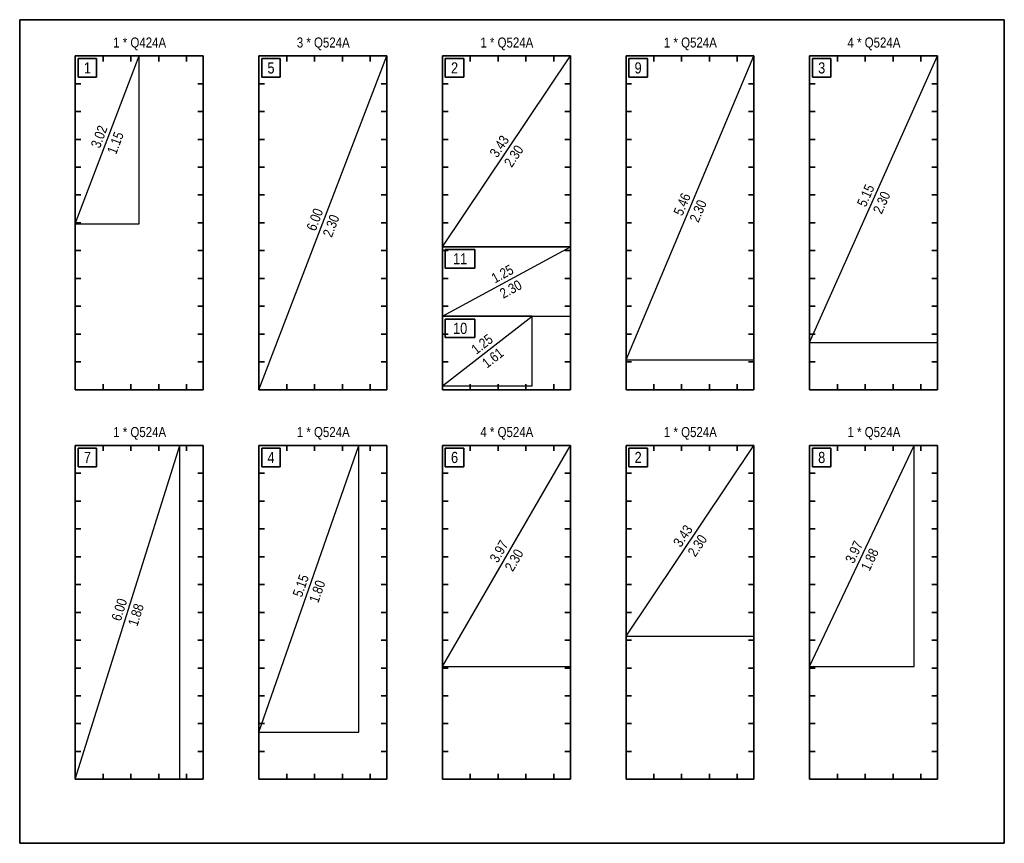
# Model space of a CAD drawing. Header units: millimetres. Extents: x 0 to 93, y 0 to 42.
# Tile 10 of 12: x 60.5 to 69.3, y 34.2 to 41.6. Entities that reach past the tile are written whole.
import ezdxf

# ---------------------------------------------------------------- set-up
doc = ezdxf.new("R2010")
doc.units = ezdxf.units.MM
doc.styles.add('Arial Narrow', font='ARIALN.TTF')

msp = doc.modelspace()

# ---------------------------------------------------------------- linework, layer by layer
at = {"color": 2, "linetype": 'Continuous', "lineweight": 35, "ltscale": 0.02}
for p, q in [((60.467818, 41.566548), (69.317818, 41.566548)), ((60.467818, 34.166548), (60.467818, 41.566548)), ((69.317818, 41.566548), (69.317818, 34.166548)), ((60.967818, 41.241548), (62.117818, 41.241548)), ((60.967818, 38.241548), (60.967818, 41.241548)), ((61.217818, 41.241548), (61.217818, 41.191548)), ((61.467818, 41.241548), (61.467818, 41.191548)), ((61.717818, 41.241548), (61.717818, 41.191548)), ((61.967818, 41.241548), (61.967818, 41.191548)), ((62.117818, 41.241548), (62.117818, 38.241548)), ((62.617818, 41.241548), (63.767818, 41.241548)), ((62.617818, 38.241548), (62.617818, 41.241548)), ((62.867818, 41.241548), (62.867818, 41.191548)), ((63.117818, 41.241548), (63.117818, 41.191548)), ((63.367818, 41.241548), (63.367818, 41.191548)), ((63.617818, 41.241548), (63.617818, 41.191548)), ((63.767818, 41.241548), (63.767818, 38.241548)), ((64.267818, 41.241548), (65.417818, 41.241548)), ((64.267818, 38.241548), (64.267818, 41.241548)), ((64.517818, 41.241548), (64.517818, 41.191548)), ((64.767818, 41.241548), (64.767818, 41.191548)), ((65.017818, 41.241548), (65.017818, 41.191548)), ((65.267818, 41.241548), (65.267818, 41.191548)), ((65.417818, 41.241548), (65.417818, 38.241548)), ((65.917818, 41.241548), (67.067818, 41.241548)), ((65.917818, 38.241548), (65.917818, 41.241548)), ((66.167818, 41.241548), (66.167818, 41.191548)), ((66.417818, 41.241548), (66.417818, 41.191548)), ((66.667818, 41.241548), (66.667818, 41.191548)), ((66.917818, 41.241548), (66.917818, 41.191548)), ((67.067818, 41.241548), (67.067818, 38.241548)), ((67.567818, 41.241548), (68.717818, 41.241548)), ((67.567818, 38.241548), (67.567818, 41.241548)), ((67.817818, 41.241548), (67.817818, 41.191548)), ((68.067818, 41.241548), (68.067818, 41.191548)), ((68.317818, 41.241548), (68.317818, 41.191548)), ((68.567818, 41.241548), (68.567818, 41.191548)), ((68.717818, 41.241548), (68.717818, 38.241548)), ((60.992818, 41.216548), (61.159485, 41.216548)), ((60.992818, 41.049881), (60.992818, 41.216548)), ((61.159485, 41.216548), (61.159485, 41.049881)), ((62.642818, 41.216548), (62.809485, 41.216548)), ((62.642818, 41.049881), (62.642818, 41.216548)), ((62.809485, 41.216548), (62.809485, 41.049881)), ((64.292818, 41.216548), (64.459485, 41.216548)), ((64.292818, 41.049881), (64.292818, 41.216548)), ((64.459485, 41.216548), (64.459485, 41.049881)), ((65.942818, 41.216548), (66.109485, 41.216548)), ((65.942818, 41.049881), (65.942818, 41.216548)), ((66.109485, 41.216548), (66.109485, 41.049881)), ((67.592818, 41.216548), (67.759485, 41.216548)), ((67.592818, 41.049881), (67.592818, 41.216548)), ((67.759485, 41.216548), (67.759485, 41.049881)), ((60.967818, 40.991548), (61.017818, 40.991548)), ((61.159485, 41.049881), (60.992818, 41.049881)), ((62.117818, 40.991548), (62.067818, 40.991548)), ((62.617818, 40.991548), (62.667818, 40.991548)), ((62.809485, 41.049881), (62.642818, 41.049881)), ((63.767818, 40.991548), (63.717818, 40.991548)), ((64.267818, 40.991548), (64.317818, 40.991548)), ((64.459485, 41.049881), (64.292818, 41.049881)), ((65.417818, 40.991548), (65.367818, 40.991548)), ((65.917818, 40.991548), (65.967818, 40.991548)), ((66.109485, 41.049881), (65.942818, 41.049881)), ((67.067818, 40.991548), (67.017818, 40.991548)), ((67.567818, 40.991548), (67.617818, 40.991548)), ((67.759485, 41.049881), (67.592818, 41.049881)), ((68.717818, 40.991548), (68.667818, 40.991548)), ((60.967818, 40.741548), (61.017818, 40.741548)), ((62.117818, 40.741548), (62.067818, 40.741548)), ((62.617818, 40.741548), (62.667818, 40.741548)), ((63.767818, 40.741548), (63.717818, 40.741548)), ((64.267818, 40.741548), (64.317818, 40.741548)), ((65.417818, 40.741548), (65.367818, 40.741548)), ((65.917818, 40.741548), (65.967818, 40.741548)), ((67.067818, 40.741548), (67.017818, 40.741548)), ((67.567818, 40.741548), (67.617818, 40.741548)), ((68.717818, 40.741548), (68.667818, 40.741548)), ((60.967818, 40.491548), (61.017818, 40.491548)), ((62.117818, 40.491548), (62.067818, 40.491548)), ((62.617818, 40.491548), (62.667818, 40.491548)), ((63.767818, 40.491548), (63.717818, 40.491548)), ((64.267818, 40.491548), (64.317818, 40.491548)), ((65.417818, 40.491548), (65.367818, 40.491548)), ((65.917818, 40.491548), (65.967818, 40.491548)), ((67.067818, 40.491548), (67.017818, 40.491548)), ((67.567818, 40.491548), (67.617818, 40.491548)), ((68.717818, 40.491548), (68.667818, 40.491548)), ((60.967818, 40.241548), (61.017818, 40.241548)), ((62.117818, 40.241548), (62.067818, 40.241548)), ((62.617818, 40.241548), (62.667818, 40.241548)), ((63.767818, 40.241548), (63.717818, 40.241548)), ((64.267818, 40.241548), (64.317818, 40.241548)), ((65.417818, 40.241548), (65.367818, 40.241548)), ((65.917818, 40.241548), (65.967818, 40.241548)), ((67.067818, 40.241548), (67.017818, 40.241548)), ((67.567818, 40.241548), (67.617818, 40.241548)), ((68.717818, 40.241548), (68.667818, 40.241548)), ((60.967818, 39.991548), (61.017818, 39.991548)), ((62.117818, 39.991548), (62.067818, 39.991548)), ((62.617818, 39.991548), (62.667818, 39.991548)), ((63.767818, 39.991548), (63.717818, 39.991548)), ((64.267818, 39.991548), (64.317818, 39.991548)), ((65.417818, 39.991548), (65.367818, 39.991548)), ((65.917818, 39.991548), (65.967818, 39.991548)), ((67.067818, 39.991548), (67.017818, 39.991548)), ((67.567818, 39.991548), (67.617818, 39.991548)), ((68.717818, 39.991548), (68.667818, 39.991548)), ((60.967818, 39.741548), (61.017818, 39.741548)), ((62.117818, 39.741548), (62.067818, 39.741548)), ((62.617818, 39.741548), (62.667818, 39.741548)), ((63.767818, 39.741548), (63.717818, 39.741548)), ((64.267818, 39.741548), (64.317818, 39.741548)), ((65.417818, 39.741548), (65.367818, 39.741548)), ((65.917818, 39.741548), (65.967818, 39.741548)), ((67.067818, 39.741548), (67.017818, 39.741548)), ((67.567818, 39.741548), (67.617818, 39.741548)), ((68.717818, 39.741548), (68.667818, 39.741548)), ((60.967818, 39.491548), (61.017818, 39.491548)), ((62.117818, 39.491548), (62.067818, 39.491548)), ((62.617818, 39.491548), (62.667818, 39.491548)), ((63.767818, 39.491548), (63.717818, 39.491548)), ((64.267818, 39.491548), (64.317818, 39.491548)), ((64.292818, 39.501548), (64.559485, 39.501548)), ((64.292818, 39.334881), (64.292818, 39.501548)), ((64.559485, 39.501548), (64.559485, 39.334881)), ((65.417818, 39.491548), (65.367818, 39.491548)), ((65.917818, 39.491548), (65.967818, 39.491548)), ((67.067818, 39.491548), (67.017818, 39.491548)), ((67.567818, 39.491548), (67.617818, 39.491548)), ((68.717818, 39.491548), (68.667818, 39.491548)), ((64.559485, 39.334881), (64.292818, 39.334881)), ((60.967818, 39.241548), (61.017818, 39.241548)), ((62.117818, 39.241548), (62.067818, 39.241548)), ((62.617818, 39.241548), (62.667818, 39.241548)), ((63.767818, 39.241548), (63.717818, 39.241548)), ((64.267818, 39.241548), (64.317818, 39.241548)), ((65.417818, 39.241548), (65.367818, 39.241548)), ((65.917818, 39.241548), (65.967818, 39.241548)), ((67.067818, 39.241548), (67.017818, 39.241548)), ((67.567818, 39.241548), (67.617818, 39.241548)), ((68.717818, 39.241548), (68.667818, 39.241548)), ((60.967818, 38.991548), (61.017818, 38.991548)), ((62.117818, 38.991548), (62.067818, 38.991548)), ((62.617818, 38.991548), (62.667818, 38.991548)), ((63.767818, 38.991548), (63.717818, 38.991548)), ((64.267818, 38.991548), (64.317818, 38.991548)), ((65.417818, 38.991548), (65.367818, 38.991548)), ((65.917818, 38.991548), (65.967818, 38.991548)), ((67.067818, 38.991548), (67.017818, 38.991548)), ((67.567818, 38.991548), (67.617818, 38.991548)), ((68.717818, 38.991548), (68.667818, 38.991548)), ((64.292818, 38.876548), (64.559485, 38.876548)), ((64.292818, 38.709881), (64.292818, 38.876548)), ((64.559485, 38.876548), (64.559485, 38.709881)), ((60.967818, 38.741548), (61.017818, 38.741548)), ((62.117818, 38.741548), (62.067818, 38.741548)), ((62.617818, 38.741548), (62.667818, 38.741548)), ((63.767818, 38.741548), (63.717818, 38.741548)), ((64.267818, 38.741548), (64.317818, 38.741548)), ((64.559485, 38.709881), (64.292818, 38.709881)), ((65.417818, 38.741548), (65.367818, 38.741548)), ((65.917818, 38.741548), (65.967818, 38.741548)), ((67.067818, 38.741548), (67.017818, 38.741548)), ((67.567818, 38.741548), (67.617818, 38.741548)), ((68.717818, 38.741548), (68.667818, 38.741548)), ((60.967818, 38.491548), (61.017818, 38.491548)), ((62.117818, 38.491548), (62.067818, 38.491548)), ((62.617818, 38.491548), (62.667818, 38.491548)), ((63.767818, 38.491548), (63.717818, 38.491548)), ((64.267818, 38.491548), (64.317818, 38.491548)), ((65.417818, 38.491548), (65.367818, 38.491548)), ((65.917818, 38.491548), (65.967818, 38.491548)), ((67.067818, 38.491548), (67.017818, 38.491548)), ((67.567818, 38.491548), (67.617818, 38.491548)), ((68.717818, 38.491548), (68.667818, 38.491548)), ((62.117818, 38.241548), (60.967818, 38.241548)), ((61.217818, 38.241548), (61.217818, 38.291548)), ((61.467818, 38.241548), (61.467818, 38.291548)), ((61.717818, 38.241548), (61.717818, 38.291548)), ((61.967818, 38.241548), (61.967818, 38.291548)), ((63.767818, 38.241548), (62.617818, 38.241548)), ((62.867818, 38.241548), (62.867818, 38.291548)), ((63.117818, 38.241548), (63.117818, 38.291548)), ((63.367818, 38.241548), (63.367818, 38.291548)), ((63.617818, 38.241548), (63.617818, 38.291548)), ((65.417818, 38.241548), (64.267818, 38.241548)), ((64.517818, 38.241548), (64.517818, 38.291548)), ((64.767818, 38.241548), (64.767818, 38.291548)), ((65.017818, 38.241548), (65.017818, 38.291548)), ((65.267818, 38.241548), (65.267818, 38.291548)), ((67.067818, 38.241548), (65.917818, 38.241548)), ((66.167818, 38.241548), (66.167818, 38.291548)), ((66.417818, 38.241548), (66.417818, 38.291548)), ((66.667818, 38.241548), (66.667818, 38.291548)), ((66.917818, 38.241548), (66.917818, 38.291548)), ((68.717818, 38.241548), (67.567818, 38.241548)), ((67.817818, 38.241548), (67.817818, 38.291548)), ((68.067818, 38.241548), (68.067818, 38.291548)), ((68.317818, 38.241548), (68.317818, 38.291548)), ((68.567818, 38.241548), (68.567818, 38.291548)), ((60.967818, 37.741548), (62.117818, 37.741548)), ((60.967818, 34.741548), (60.967818, 37.741548)), ((60.992818, 37.716548), (61.159485, 37.716548)), ((60.992818, 37.549881), (60.992818, 37.716548)), ((61.159485, 37.716548), (61.159485, 37.549881)), ((61.217818, 37.741548), (61.217818, 37.691548)), ((61.467818, 37.741548), (61.467818, 37.691548)), ((61.717818, 37.741548), (61.717818, 37.691548)), ((61.967818, 37.741548), (61.967818, 37.691548)), ((62.117818, 37.741548), (62.117818, 34.741548)), ((62.617818, 37.741548), (63.767818, 37.741548)), ((62.617818, 34.741548), (62.617818, 37.741548)), ((62.642818, 37.716548), (62.809485, 37.716548)), ((62.642818, 37.549881), (62.642818, 37.716548)), ((62.809485, 37.716548), (62.809485, 37.549881)), ((62.867818, 37.741548), (62.867818, 37.691548)), ((63.117818, 37.741548), (63.117818, 37.691548)), ((63.367818, 37.741548), (63.367818, 37.691548)), ((63.617818, 37.741548), (63.617818, 37.691548)), ((63.767818, 37.741548), (63.767818, 34.741548)), ((64.267818, 37.741548), (65.417818, 37.741548)), ((64.267818, 34.741548), (64.267818, 37.741548)), ((64.292818, 37.716548), (64.459485, 37.716548)), ((64.292818, 37.549881), (64.292818, 37.716548)), ((64.459485, 37.716548), (64.459485, 37.549881)), ((64.517818, 37.741548), (64.517818, 37.691548)), ((64.767818, 37.741548), (64.767818, 37.691548)), ((65.017818, 37.741548), (65.017818, 37.691548)), ((65.267818, 37.741548), (65.267818, 37.691548)), ((65.417818, 37.741548), (65.417818, 34.741548)), ((65.917818, 37.741548), (67.067818, 37.741548)), ((65.917818, 34.741548), (65.917818, 37.741548)), ((65.942818, 37.716548), (66.109485, 37.716548)), ((65.942818, 37.549881), (65.942818, 37.716548)), ((66.109485, 37.716548), (66.109485, 37.549881)), ((66.167818, 37.741548), (66.167818, 37.691548)), ((66.417818, 37.741548), (66.417818, 37.691548)), ((66.667818, 37.741548), (66.667818, 37.691548)), ((66.917818, 37.741548), (66.917818, 37.691548)), ((67.067818, 37.741548), (67.067818, 34.741548)), ((67.567818, 37.741548), (68.717818, 37.741548)), ((67.567818, 34.741548), (67.567818, 37.741548)), ((67.592818, 37.716548), (67.759485, 37.716548)), ((67.592818, 37.549881), (67.592818, 37.716548)), ((67.759485, 37.716548), (67.759485, 37.549881)), ((67.817818, 37.741548), (67.817818, 37.691548)), ((68.067818, 37.741548), (68.067818, 37.691548)), ((68.317818, 37.741548), (68.317818, 37.691548)), ((68.567818, 37.741548), (68.567818, 37.691548)), ((68.717818, 37.741548), (68.717818, 34.741548)), ((61.159485, 37.549881), (60.992818, 37.549881)), ((62.809485, 37.549881), (62.642818, 37.549881)), ((64.459485, 37.549881), (64.292818, 37.549881)), ((66.109485, 37.549881), (65.942818, 37.549881)), ((67.759485, 37.549881), (67.592818, 37.549881)), ((60.967818, 37.491548), (61.017818, 37.491548)), ((62.117818, 37.491548), (62.067818, 37.491548)), ((62.617818, 37.491548), (62.667818, 37.491548)), ((63.767818, 37.491548), (63.717818, 37.491548)), ((64.267818, 37.491548), (64.317818, 37.491548)), ((65.417818, 37.491548), (65.367818, 37.491548)), ((65.917818, 37.491548), (65.967818, 37.491548)), ((67.067818, 37.491548), (67.017818, 37.491548)), ((67.567818, 37.491548), (67.617818, 37.491548)), ((68.717818, 37.491548), (68.667818, 37.491548)), ((60.967818, 37.241548), (61.017818, 37.241548)), ((62.117818, 37.241548), (62.067818, 37.241548)), ((62.617818, 37.241548), (62.667818, 37.241548)), ((63.767818, 37.241548), (63.717818, 37.241548)), ((64.267818, 37.241548), (64.317818, 37.241548)), ((65.417818, 37.241548), (65.367818, 37.241548)), ((65.917818, 37.241548), (65.967818, 37.241548)), ((67.067818, 37.241548), (67.017818, 37.241548)), ((67.567818, 37.241548), (67.617818, 37.241548)), ((68.717818, 37.241548), (68.667818, 37.241548)), ((60.967818, 36.991548), (61.017818, 36.991548)), ((62.117818, 36.991548), (62.067818, 36.991548)), ((62.617818, 36.991548), (62.667818, 36.991548)), ((63.767818, 36.991548), (63.717818, 36.991548)), ((64.267818, 36.991548), (64.317818, 36.991548)), ((65.417818, 36.991548), (65.367818, 36.991548)), ((65.917818, 36.991548), (65.967818, 36.991548)), ((67.067818, 36.991548), (67.017818, 36.991548)), ((67.567818, 36.991548), (67.617818, 36.991548)), ((68.717818, 36.991548), (68.667818, 36.991548)), ((60.967818, 36.741548), (61.017818, 36.741548)), ((62.117818, 36.741548), (62.067818, 36.741548)), ((62.617818, 36.741548), (62.667818, 36.741548)), ((63.767818, 36.741548), (63.717818, 36.741548)), ((64.267818, 36.741548), (64.317818, 36.741548)), ((65.417818, 36.741548), (65.367818, 36.741548)), ((65.917818, 36.741548), (65.967818, 36.741548)), ((67.067818, 36.741548), (67.017818, 36.741548)), ((67.567818, 36.741548), (67.617818, 36.741548)), ((68.717818, 36.741548), (68.667818, 36.741548)), ((60.967818, 36.491548), (61.017818, 36.491548)), ((62.117818, 36.491548), (62.067818, 36.491548)), ((62.617818, 36.491548), (62.667818, 36.491548)), ((63.767818, 36.491548), (63.717818, 36.491548)), ((64.267818, 36.491548), (64.317818, 36.491548)), ((65.417818, 36.491548), (65.367818, 36.491548)), ((65.917818, 36.491548), (65.967818, 36.491548)), ((67.067818, 36.491548), (67.017818, 36.491548)), ((67.567818, 36.491548), (67.617818, 36.491548)), ((68.717818, 36.491548), (68.667818, 36.491548)), ((60.967818, 36.241548), (61.017818, 36.241548)), ((62.117818, 36.241548), (62.067818, 36.241548)), ((62.617818, 36.241548), (62.667818, 36.241548)), ((63.767818, 36.241548), (63.717818, 36.241548)), ((64.267818, 36.241548), (64.317818, 36.241548)), ((65.417818, 36.241548), (65.367818, 36.241548)), ((65.917818, 36.241548), (65.967818, 36.241548)), ((67.067818, 36.241548), (67.017818, 36.241548)), ((67.567818, 36.241548), (67.617818, 36.241548)), ((68.717818, 36.241548), (68.667818, 36.241548)), ((60.967818, 35.991548), (61.017818, 35.991548)), ((62.117818, 35.991548), (62.067818, 35.991548)), ((62.617818, 35.991548), (62.667818, 35.991548)), ((63.767818, 35.991548), (63.717818, 35.991548)), ((64.267818, 35.991548), (64.317818, 35.991548)), ((65.417818, 35.991548), (65.367818, 35.991548)), ((65.917818, 35.991548), (65.967818, 35.991548)), ((67.067818, 35.991548), (67.017818, 35.991548)), ((67.567818, 35.991548), (67.617818, 35.991548)), ((68.717818, 35.991548), (68.667818, 35.991548)), ((60.967818, 35.741548), (61.017818, 35.741548)), ((62.117818, 35.741548), (62.067818, 35.741548)), ((62.617818, 35.741548), (62.667818, 35.741548)), ((63.767818, 35.741548), (63.717818, 35.741548)), ((64.267818, 35.741548), (64.317818, 35.741548)), ((65.417818, 35.741548), (65.367818, 35.741548)), ((65.917818, 35.741548), (65.967818, 35.741548)), ((67.067818, 35.741548), (67.017818, 35.741548)), ((67.567818, 35.741548), (67.617818, 35.741548)), ((68.717818, 35.741548), (68.667818, 35.741548)), ((60.967818, 35.491548), (61.017818, 35.491548)), ((62.117818, 35.491548), (62.067818, 35.491548)), ((62.617818, 35.491548), (62.667818, 35.491548)), ((63.767818, 35.491548), (63.717818, 35.491548)), ((64.267818, 35.491548), (64.317818, 35.491548)), ((65.417818, 35.491548), (65.367818, 35.491548)), ((65.917818, 35.491548), (65.967818, 35.491548)), ((67.067818, 35.491548), (67.017818, 35.491548)), ((67.567818, 35.491548), (67.617818, 35.491548)), ((68.717818, 35.491548), (68.667818, 35.491548)), ((60.967818, 35.241548), (61.017818, 35.241548)), ((62.117818, 35.241548), (62.067818, 35.241548)), ((62.617818, 35.241548), (62.667818, 35.241548)), ((63.767818, 35.241548), (63.717818, 35.241548)), ((64.267818, 35.241548), (64.317818, 35.241548)), ((65.417818, 35.241548), (65.367818, 35.241548)), ((65.917818, 35.241548), (65.967818, 35.241548)), ((67.067818, 35.241548), (67.017818, 35.241548)), ((67.567818, 35.241548), (67.617818, 35.241548)), ((68.717818, 35.241548), (68.667818, 35.241548)), ((60.967818, 34.991548), (61.017818, 34.991548)), ((62.117818, 34.991548), (62.067818, 34.991548)), ((62.617818, 34.991548), (62.667818, 34.991548)), ((63.767818, 34.991548), (63.717818, 34.991548)), ((64.267818, 34.991548), (64.317818, 34.991548)), ((65.417818, 34.991548), (65.367818, 34.991548)), ((65.917818, 34.991548), (65.967818, 34.991548)), ((67.067818, 34.991548), (67.017818, 34.991548)), ((67.567818, 34.991548), (67.617818, 34.991548)), ((68.717818, 34.991548), (68.667818, 34.991548)), ((61.217818, 34.741548), (61.217818, 34.791548)), ((61.467818, 34.741548), (61.467818, 34.791548)), ((61.717818, 34.741548), (61.717818, 34.791548)), ((61.967818, 34.741548), (61.967818, 34.791548)), ((62.867818, 34.741548), (62.867818, 34.791548)), ((63.117818, 34.741548), (63.117818, 34.791548)), ((63.367818, 34.741548), (63.367818, 34.791548)), ((63.617818, 34.741548), (63.617818, 34.791548)), ((64.517818, 34.741548), (64.517818, 34.791548)), ((64.767818, 34.741548), (64.767818, 34.791548)), ((65.017818, 34.741548), (65.017818, 34.791548)), ((65.267818, 34.741548), (65.267818, 34.791548)), ((66.167818, 34.741548), (66.167818, 34.791548)), ((66.417818, 34.741548), (66.417818, 34.791548)), ((66.667818, 34.741548), (66.667818, 34.791548)), ((66.917818, 34.741548), (66.917818, 34.791548)), ((67.817818, 34.741548), (67.817818, 34.791548)), ((68.067818, 34.741548), (68.067818, 34.791548)), ((68.317818, 34.741548), (68.317818, 34.791548)), ((68.567818, 34.741548), (68.567818, 34.791548)), ((62.117818, 34.741548), (60.967818, 34.741548)), ((63.767818, 34.741548), (62.617818, 34.741548)), ((65.417818, 34.741548), (64.267818, 34.741548)), ((67.067818, 34.741548), (65.917818, 34.741548)), ((68.717818, 34.741548), (67.567818, 34.741548)), ((69.317818, 34.166548), (60.467818, 34.166548))]:
    msp.add_line(p, q, dxfattribs=at)
at = {"color": 3, "linetype": 'Continuous', "lineweight": 25, "ltscale": 0.02}
for p, q in [((60.967818, 41.241548), (60.967818, 39.731548)), ((61.540318, 41.241548), (60.967818, 41.241548)), ((60.967818, 39.731548), (61.540318, 41.241548)), ((61.540318, 39.731548), (61.540318, 41.241548)), ((62.617818, 41.241548), (62.617818, 38.241548)), ((63.767818, 41.241548), (62.617818, 41.241548)), ((62.617818, 38.241548), (63.767818, 41.241548)), ((63.767818, 38.241548), (63.767818, 41.241548)), ((64.267818, 41.241548), (64.267818, 39.526548)), ((65.417818, 41.241548), (64.267818, 41.241548)), ((64.267818, 39.526548), (65.417818, 41.241548)), ((65.417818, 39.526548), (65.417818, 41.241548)), ((65.917818, 41.241548), (65.917818, 38.511548)), ((67.067818, 41.241548), (65.917818, 41.241548)), ((65.917818, 38.511548), (67.067818, 41.241548)), ((67.067818, 38.511548), (67.067818, 41.241548)), ((67.567818, 41.241548), (67.567818, 38.666548)), ((68.717818, 41.241548), (67.567818, 41.241548)), ((67.567818, 38.666548), (68.717818, 41.241548)), ((68.717818, 38.666548), (68.717818, 41.241548)), ((60.967818, 39.731548), (61.540318, 39.731548)), ((64.267818, 39.526548), (65.417818, 39.526548)), ((64.267818, 39.526548), (64.267818, 38.901548)), ((65.417818, 39.526548), (64.267818, 39.526548)), ((64.267818, 38.901548), (65.417818, 39.526548)), ((65.417818, 38.901548), (65.417818, 39.526548)), ((64.267818, 38.901548), (65.417818, 38.901548)), ((64.267818, 38.901548), (64.267818, 38.276548)), ((65.073818, 38.901548), (64.267818, 38.901548)), ((64.267818, 38.276548), (65.073818, 38.901548)), ((65.073818, 38.276548), (65.073818, 38.901548)), ((67.567818, 38.666548), (68.717818, 38.666548)), ((65.917818, 38.511548), (67.067818, 38.511548)), ((62.617818, 38.241548), (63.767818, 38.241548)), ((64.267818, 38.276548), (65.073818, 38.276548)), ((60.967818, 37.741548), (60.967818, 34.741548)), ((61.906318, 37.741548), (60.967818, 37.741548)), ((60.967818, 34.741548), (61.906318, 37.741548)), ((61.906318, 34.741548), (61.906318, 37.741548)), ((62.617818, 37.741548), (62.617818, 35.166548)), ((63.516818, 37.741548), (62.617818, 37.741548)), ((62.617818, 35.166548), (63.516818, 37.741548)), ((63.516818, 35.166548), (63.516818, 37.741548)), ((64.267818, 37.741548), (64.267818, 35.756548)), ((65.417818, 37.741548), (64.267818, 37.741548)), ((64.267818, 35.756548), (65.417818, 37.741548)), ((65.417818, 35.756548), (65.417818, 37.741548)), ((65.917818, 37.741548), (65.917818, 36.026548)), ((67.067818, 37.741548), (65.917818, 37.741548)), ((65.917818, 36.026548), (67.067818, 37.741548)), ((67.067818, 36.026548), (67.067818, 37.741548)), ((67.567818, 37.741548), (67.567818, 35.756548)), ((68.506318, 37.741548), (67.567818, 37.741548)), ((67.567818, 35.756548), (68.506318, 37.741548)), ((68.506318, 35.756548), (68.506318, 37.741548)), ((65.917818, 36.026548), (67.067818, 36.026548)), ((64.267818, 35.756548), (65.417818, 35.756548)), ((67.567818, 35.756548), (68.506318, 35.756548)), ((62.617818, 35.166548), (63.516818, 35.166548)), ((60.967818, 34.741548), (61.906318, 34.741548))]:
    msp.add_line(p, q, dxfattribs=at)

# ---------------------------------------------------------------- texts
at = {"color": 3, "lineweight": 25, "attachment_point": 1, "line_spacing_factor": 0.9, "style": 'Arial Narrow'}
for s, insert, char_height in [('1 * Q424A', (61.308368, 41.406548), 0.09), ('3 * Q524A', (62.958368, 41.406548), 0.09), ('1 * Q524A', (64.608368, 41.406548), 0.09), ('1 * Q524A', (66.258368, 41.406548), 0.09), ('4 * Q524A', (67.908368, 41.406548), 0.09), ('1', (61.044651, 41.183214), 0.1), ('5', (62.694651, 41.183214), 0.1), ('2', (64.344651, 41.183214), 0.1), ('9', (65.994651, 41.183214), 0.1), ('3', (67.644651, 41.183214), 0.1), ('11', (64.363151, 39.468214), 0.1), ('10', (64.363151, 38.843214), 0.1), ('1 * Q524A', (61.308368, 37.906548), 0.09), ('1 * Q524A', (62.958368, 37.906548), 0.09), ('4 * Q524A', (64.608368, 37.906548), 0.09), ('1 * Q524A', (66.258368, 37.906548), 0.09), ('1 * Q524A', (67.908368, 37.906548), 0.09), ('7', (61.044651, 37.683214), 0.1), ('4', (62.694651, 37.683214), 0.1), ('6', (64.344651, 37.683214), 0.1), ('2', (65.994651, 37.683214), 0.1), ('8', (67.644651, 37.683214), 0.1)]:
    msp.add_mtext(s, dxfattribs=dict(at, insert=insert, char_height=char_height))
at = {"color": 2, "lineweight": 35, "char_height": 0.09, "attachment_point": 1, "line_spacing_factor": 0.9, "style": 'Arial Narrow'}
for s, insert, rotation in [('3.02', (61.103648, 40.437701), 69.2363247), ('1.15', (61.25014, 40.38216), 69.2363247), ('3.43', (64.685246, 40.370511), 56.1560154), ('2.30', (64.815367, 40.283258), 56.1560154), ('5.15', (67.989835, 39.913946), 65.9343684), ('5.46', (66.340725, 39.833191), 67.1569638), ('2.30', (68.132884, 39.85006), 65.9343684), ('2.30', (66.485105, 39.772372), 67.1569638), ('6.00', (63.04222, 39.693252), 69.0265066), ('2.30', (63.188507, 39.637176), 69.0265066), ('1.25', (64.696941, 39.275137), 28.5231186), ('2.30', (64.771751, 39.137486), 28.5231186), ('1.25', (64.517006, 38.625846), 37.7912257), ('1.61', (64.61301, 38.50204), 37.7912257), ('3.43', (66.335246, 36.870511), 56.1560154), ('3.97', (64.686472, 36.725211), 59.914353), ('2.30', (66.465367, 36.783258), 56.1560154), ('3.97', (67.883253, 36.712263), 64.6954047), ('2.30', (64.822033, 36.646675), 59.914353), ('1.88', (68.024887, 36.645299), 64.6954047), ('5.15', (62.918245, 36.401233), 70.7545663), ('1.80', (63.066157, 36.349593), 70.7545663), ('6.00', (61.289802, 36.183886), 72.6285779), ('1.88', (61.439323, 36.137111), 72.6285779)]:
    msp.add_mtext(s, dxfattribs=dict(at, insert=insert, rotation=rotation))

doc.saveas('drawing.dxf')
